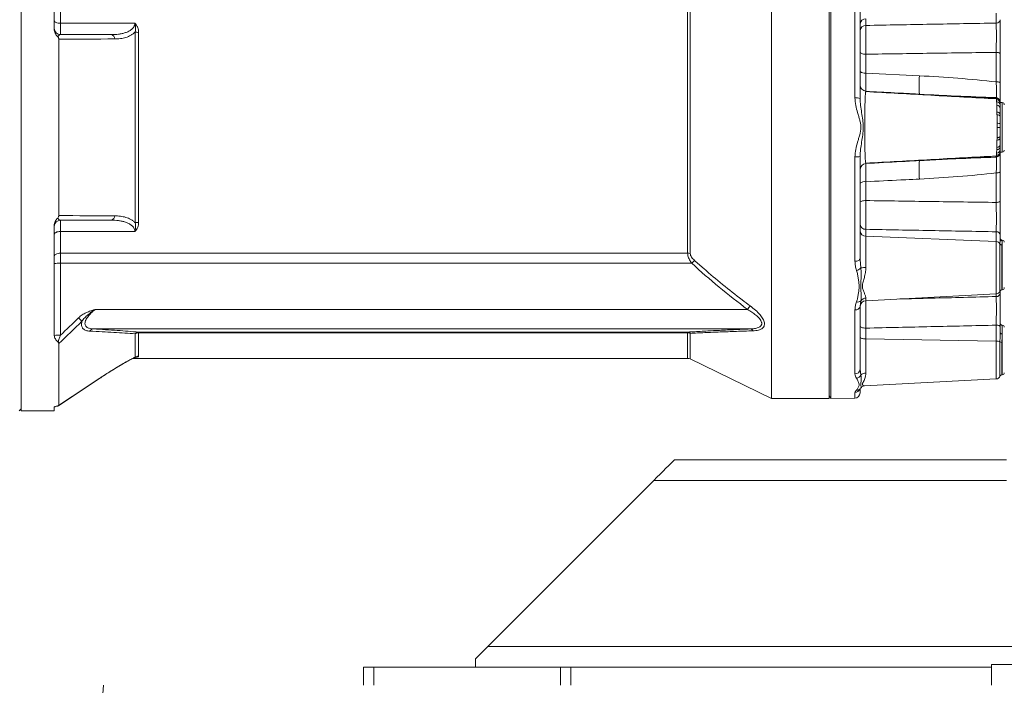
# Model space of a CAD drawing. Header units: millimetres. Extents: x 294 to 1785, y 657 to 2624.
# Tile 6 of 9: x 812 to 1291, y 1440 to 1763. Entities that reach past the tile are written whole.
import ezdxf

# ---------------------------------------------------------------- set-up
doc = ezdxf.new("R2010")
doc.units = ezdxf.units.MM

msp = doc.modelspace()

# ---------------------------------------------------------------- linework, layer by layer
at = {"color": 7, "linetype": 'Continuous', "lineweight": 15}
for p, q in [((812.82, 1572.98), (812.82, 1848.81)), ((1177.91, 1710.89), (1177.91, 1842.79)), ((1205.99, 1710.89), (1205.99, 1842.79)), ((1206.85, 1830.17), (1206.85, 1579.01)), ((828.87, 1811.98), (828.87, 1758.71)), ((1218.58, 1725.26), (1218.58, 1775.99)), ((1221.04, 1774.75), (1221.04, 1724.98)), ((831.88, 1772.04), (831.88, 1761.54)), ((1137.1, 1649.75), (1137.1, 1772.04)), ((1138.41, 1772.21), (1138.41, 1649.58)), ((1223.89, 1763.73), (1223.89, 1760.48)), ((1287.34, 1761.65), (1287.34, 1766.42)), ((831.88, 1761.54), (868.07, 1761.54)), ((831.88, 1761.54), (831.88, 1756.03)), ((868.22, 1664.47), (868.22, 1757.32)), ((869.91, 1757.11), (869.91, 1664.68)), ((831.1, 1753.8), (831.1, 1667.99)), ((1223.89, 1746.48), (1223.89, 1737.3)), ((1287.34, 1733.01), (1287.34, 1747.4)), ((1289.24, 1746.65), (1289.24, 1732.56)), ((1223.89, 1737.3), (1249.98, 1736)), ((1223.89, 1728.43), (1223.78, 1728.28)), ((1287.41, 1724.69), (1287.37, 1724.96)), ((1290.25, 1722.93), (1289.24, 1722.93)), ((1289.24, 1722.56), (1289.24, 1721.64)), ((1289.24, 1721.64), (1289.24, 1720.19)), ((1287.69, 1717.1), (1287.68, 1718.37)), ((1289.24, 1720.19), (1289.24, 1717.33)), ((1289.24, 1717.33), (1289.24, 1716.24)), ((1289.24, 1716.24), (1289.24, 1712.6)), ((1177.91, 1579), (1177.91, 1710.89)), ((1205.99, 1579), (1205.99, 1710.89)), ((1289.24, 1712.6), (1289.24, 1710.89)), ((1289.24, 1706.53), (1289.24, 1705.55)), ((1289.24, 1705.55), (1289.24, 1702.54)), ((1289.24, 1702.54), (1289.24, 1701.59)), ((1289.24, 1701.59), (1289.24, 1700.15)), ((1218.58, 1645.79), (1218.58, 1696.53)), ((1221.04, 1696.8), (1221.04, 1647.03)), ((1287.37, 1696.83), (1287.41, 1697.1)), ((1287.45, 1697.32), (1287.53, 1698.38)), ((1287.53, 1698.38), (1287.6, 1700.08)), ((1289.24, 1700.15), (1289.24, 1699.24)), ((1289.24, 1698.86), (1290.25, 1698.86)), ((1257.99, 1695.19), (1252.17, 1694.87)), ((1256.45, 1695.11), (1252.35, 1694.88)), ((1287.34, 1674.39), (1287.34, 1688.78)), ((1289.24, 1689.23), (1289.24, 1675.14)), ((1223.89, 1684.49), (1223.89, 1675.3)), ((828.87, 1663.08), (828.87, 1609.8)), ((831.88, 1665.76), (831.88, 1660.25)), ((831.88, 1660.25), (831.88, 1649.75)), ((868.07, 1660.25), (831.88, 1660.25)), ((1223.89, 1661.31), (1223.89, 1658.06)), ((1223.89, 1658.06), (1223.89, 1642.69)), ((1287.34, 1655.37), (1223.89, 1658.06)), ((1287.34, 1655.37), (1287.34, 1660.13)), ((1289.24, 1658.51), (1289.24, 1656.64)), ((1290.25, 1631.94), (1290.25, 1655.67)), ((831.88, 1649.75), (1137.1, 1649.75)), ((831.88, 1649.75), (831.88, 1644.81)), ((831.88, 1644.81), (831.88, 1609.83)), ((1139.13, 1644.81), (831.88, 1644.81)), ((1221.04, 1647.03), (1221.07, 1646.65)), ((1223.89, 1626.58), (1287.34, 1629.9)), ((1289.24, 1631.48), (1289.24, 1630.31)), ((1290.09, 1631.94), (1290.25, 1631.94)), ((1221.45, 1626.5), (1221.04, 1623.85)), ((848.82, 1622.36), (1166.29, 1622.36)), ((1218.58, 1590.95), (1218.58, 1622.16)), ((1221.04, 1623.85), (1221.04, 1593.24)), ((1167.57, 1612.87), (847.9, 1612.87)), ((868.22, 1599.09), (868.22, 1610.54)), ((869.91, 1611.32), (1137.1, 1611.32)), ((869.91, 1610.99), (869.91, 1611.32)), ((1137.1, 1610.99), (869.91, 1610.99)), ((869.91, 1610.99), (869.91, 1599.6)), ((1137.1, 1610.99), (1137.1, 1611.32)), ((1223.89, 1613.26), (1223.89, 1608)), ((1287.34, 1606.98), (1287.34, 1614.68)), ((1289.24, 1614.06), (1289.24, 1611.04)), ((831.1, 1605.79), (831.1, 1575.64)), ((1221.04, 1607.81), (1221.04, 1607.81)), ((1223.89, 1608), (1223.89, 1591.38)), ((1287.34, 1606.98), (1223.89, 1608)), ((867.24, 1598.56), (1137.1, 1598.56)), ((868.46, 1599.11), (868.56, 1599.15)), ((1138.41, 1598.25), (1177.91, 1579)), ((1221.04, 1593.24), (1221.45, 1590.42)), ((831, 1575.53), (850.97, 1588.81)), ((831.01, 1575.54), (850.97, 1588.81)), ((1223.28, 1585.19), (1287.34, 1588.55)), ((1290.09, 1590.59), (1290.25, 1590.59)), ((1221.04, 1583.57), (1221.04, 1581.73)), ((1221.57, 1584.32), (1221.57, 1584.3)), ((1177.91, 1579), (1205.99, 1579)), ((1205.99, 1580.5), (1206.85, 1579.01)), ((1206.85, 1579.01), (1218.58, 1579.22)), ((811.82, 1572.98), (812.82, 1573.98)), ((812.82, 1572.98), (828.87, 1572.98)), ((828.87, 1572.98), (828.87, 1574.76)), ((1130.69, 1549.22), (1292.36, 1549.22)), ((1039.88, 1458.4), (1120.6, 1539.13)), ((1033.83, 1452.35), (1033.83, 1448.31)), ((979.34, 1439.53), (979.34, 1448.31)), ((979.34, 1448.31), (984.38, 1448.31)), ((984.38, 1448.31), (984.38, 1439.53)), ((984.38, 1448.31), (1075.2, 1448.31)), ((1075.2, 1439.53), (1075.2, 1448.31)), ((1075.2, 1448.31), (1080.24, 1448.31)), ((1080.24, 1448.31), (1285.07, 1448.31)), ((1080.24, 1448.31), (1080.24, 1439.53)), ((1285.07, 1439.53), (1285.07, 1449.62)), ((1320.38, 1449.62), (1285.07, 1449.62)), ((852.8, 1439.53), (812.29, 917.97))]:
    msp.add_line(p, q, dxfattribs=at)
at = {"color": 8, "linetype": 'Continuous', "lineweight": 15}
for p, q in [((1287.45, 1724.49), (1287.41, 1724.69)), ((1290.25, 1698.86), (1290.25, 1722.93)), ((1287.41, 1697.1), (1287.45, 1697.32)), ((1254.4, 1694.99), (1249.98, 1694.75)), ((1287.34, 1629.9), (1287.34, 1655.37)), ((1289.14, 1631.26), (1289.14, 1654.27)), ((1290.09, 1653.72), (1290.09, 1631.94)), ((1290.25, 1656.02), (1290.25, 1655.67)), ((1221.07, 1646.65), (1221.45, 1642.58)), ((1287.34, 1628.61), (1287.34, 1629.9)), ((1223.89, 1627.87), (1223.89, 1626.58)), ((1137.1, 1598.56), (1137.1, 1610.99)), ((1138.41, 1610.72), (1138.41, 1598.25)), ((1290.25, 1614.66), (1290.25, 1610.39)), ((1290.25, 1590.59), (1290.25, 1610.39)), ((1287.34, 1588.55), (1287.34, 1606.98)), ((1289.14, 1589.91), (1289.14, 1606.56)), ((1290.09, 1606.34), (1290.09, 1590.59)), ((868.46, 1599.12), (868.22, 1599.09)), ((850.99, 1588.87), (850.97, 1588.81)), ((1218.58, 1579.22), (1218.58, 1581.92)), ((1221.45, 1584.28), (1221.54, 1584.33)), ((1120.6, 1539.13), (1292.36, 1539.13)), ((1039.88, 1458.4), (1311.6, 1458.4))]:
    msp.add_line(p, q, dxfattribs=at)
at = {"color": 7, "linetype": 'Continuous', "lineweight": 15, "flags": 128}
for points in [[(831.88, 1761.54), (831.29, 1761.56), (830.72, 1761.64), (830.2, 1761.77), (829.75, 1761.93), (829.37, 1762.14), (829.1, 1762.37), (828.92, 1762.63), (828.87, 1762.89)], [(1221.04, 1747.55), (1221.09, 1747.35), (1221.25, 1747.16), (1221.51, 1746.98), (1221.87, 1746.82), (1222.3, 1746.68), (1222.79, 1746.58), (1223.33, 1746.51), (1223.89, 1746.48)], [(1287.34, 1747.4), (1287.72, 1747.38), (1288.08, 1747.33), (1288.41, 1747.26), (1288.69, 1747.17), (1288.93, 1747.05), (1289.1, 1746.93), (1289.21, 1746.79), (1289.24, 1746.65)], [(1289.24, 1717.33), (1289.21, 1717.51), (1289.13, 1717.69), (1288.99, 1717.85), (1288.8, 1718), (1288.57, 1718.13), (1288.3, 1718.24), (1288, 1718.32), (1287.68, 1718.37)], [(1289.24, 1716.24), (1289.22, 1716.39), (1289.13, 1716.53), (1288.99, 1716.67), (1288.81, 1716.79), (1288.58, 1716.9), (1288.31, 1716.99), (1288.01, 1717.06), (1287.69, 1717.1)], [(1289.24, 1710.89), (1289.22, 1710.89), (1289.13, 1710.89), (1289, 1710.89), (1288.82, 1710.89), (1288.6, 1710.89), (1288.34, 1710.89), (1288.04, 1710.89), (1287.73, 1710.89)], [(1289.24, 1706.53), (1289.22, 1706.41), (1289.13, 1706.29), (1289, 1706.18), (1288.81, 1706.08), (1288.59, 1705.99), (1288.32, 1705.92), (1288.02, 1705.86), (1287.71, 1705.82)], [(1289.24, 1705.55), (1289.22, 1705.4), (1289.13, 1705.26), (1288.99, 1705.12), (1288.81, 1705), (1288.58, 1704.89), (1288.31, 1704.8), (1288.01, 1704.73), (1287.69, 1704.69)], [(1223.89, 1675.3), (1223.33, 1675.27), (1222.79, 1675.21), (1222.3, 1675.11), (1221.87, 1674.97), (1221.51, 1674.81), (1221.25, 1674.63), (1221.09, 1674.44), (1221.04, 1674.24)], [(1289.24, 1675.14), (1289.21, 1675), (1289.1, 1674.86), (1288.93, 1674.73), (1288.69, 1674.62), (1288.41, 1674.53), (1288.08, 1674.45), (1287.72, 1674.41), (1287.34, 1674.39)], [(828.87, 1658.89), (828.92, 1659.16), (829.1, 1659.41), (829.37, 1659.65), (829.75, 1659.85), (830.2, 1660.02), (830.72, 1660.15), (831.29, 1660.22), (831.88, 1660.25)], [(828.87, 1648.11), (828.92, 1648.43), (829.1, 1648.74), (829.37, 1649.02), (829.75, 1649.27), (830.2, 1649.47), (830.72, 1649.62), (831.29, 1649.72), (831.88, 1649.75)], [(1221.04, 1647.03), (1220.99, 1646.79), (1220.85, 1646.56), (1220.63, 1646.35), (1220.32, 1646.16), (1219.95, 1646.01), (1219.52, 1645.89), (1219.06, 1645.82), (1218.58, 1645.79)], [(1223.89, 1613.26), (1223.33, 1613.29), (1222.79, 1613.35), (1222.3, 1613.44), (1221.87, 1613.55), (1221.51, 1613.69), (1221.25, 1613.85), (1221.09, 1614.02), (1221.04, 1614.19)], [(1289.24, 1614.06), (1289.21, 1614.18), (1289.1, 1614.29), (1288.93, 1614.4), (1288.69, 1614.49), (1288.41, 1614.57), (1288.08, 1614.63), (1287.72, 1614.67), (1287.34, 1614.68)], [(1289.24, 1611.04), (1289.26, 1610.91), (1289.32, 1610.79), (1289.41, 1610.68), (1289.54, 1610.58), (1289.69, 1610.5), (1289.86, 1610.44), (1290.05, 1610.4), (1290.25, 1610.39)], [(1223.89, 1608), (1223.33, 1608.03), (1222.79, 1608.09), (1222.3, 1608.18), (1221.87, 1608.29), (1221.51, 1608.43), (1221.25, 1608.59), (1221.09, 1608.76), (1221.04, 1608.93)], [(831.1, 1575.64), (836.08, 1578.96), (850.99, 1588.87)], [(1130.69, 1549.22), (1130.57, 1549.09), (1130.2, 1548.72), (1129.59, 1548.12), (1128.77, 1547.29), (1127.74, 1546.26), (1126.53, 1545.06), (1125.18, 1543.71), (1123.72, 1542.24), (1122.18, 1540.7), (1120.6, 1539.13)], [(1039.88, 1458.4), (1038.26, 1456.79), (1036.69, 1455.21), (1035.2, 1453.72), (1033.83, 1452.35)]]:
    msp.add_lwpolyline(points, dxfattribs=at)
at = {"color": 7, "linetype": 'Continuous', "lineweight": 15}
for centre, radius, start, end in [((1223.76, 1761), 2.73, 87.1729, 173.7241), ((831.88, 1759.04), 3.01, 180, 270), ((1223.76, 1757.75), 2.73, 87.1729, 173.7241), ((1287.43, 1763.47), 1.82, 267.173, 353.7233), ((856.08, 1753.89), 2.2, 0.7016, 76.4262), ((869.86, 1763.51), 6.41, 255.2178, 270.4364), ((1223.26, 1740.56), 3.32, 228.0382, 280.926), ((1300.7, 1731.38), 50.93, 174.7973, 184.8964), ((1224.05, 1731.53), 3.01, 181.7039, 267.2317), ((1287.77, 1730.62), 2.43, 52.7735, 100.1741), ((1219.18, 1719.44), 5.85, 71.4334, 95.898), ((1249.96, 1727.11), 0.0756, 266.4823, 284.9476), ((1287.81, 1725.4), 0.629, 180.947, 224.8237), ((1289.11, 1725.16), 1.63, 172.6028, 187.3972), ((1287.28, 1722.53), 1.96, 0.8793, 84.9859), ((1287.38, 1721.55), 1.87, 2.9368, 85.4256), ((1287.53, 1719.99), 1.72, 6.7834, 87.8508), ((1290.25, 1721.93), 1, 0, 90), ((1288.03, 1710.22), 2.67, 63.0172, 96.5378), ((1287.53, 1701.8), 1.72, 272.1494, 353.2169), ((1287.63, 1702.82), 1.64, 270.0795, 350.0874), ((1219.18, 1702.35), 5.85, 264.102, 288.5666), ((1287.81, 1696.38), 0.629, 135.1762, 179.0532), ((1287.28, 1699.27), 1.96, 275.0231, 359.0932), ((1289.11, 1696.63), 1.63, 172.6028, 187.3972), ((1287.38, 1700.24), 1.87, 274.5745, 357.0635), ((1290.25, 1699.86), 1, 270, 0), ((1224.05, 1690.27), 3.01, 92.7059, 179.3935), ((1300.7, 1690.4), 50.93, 175.1036, 185.2027), ((1287.77, 1691.17), 2.43, 259.8259, 307.2265), ((1223.26, 1681.23), 3.32, 79.0741, 131.9617), ((856.08, 1667.9), 2.2, 283.5738, 359.2984), ((831.88, 1662.75), 3.01, 90, 180), ((869.86, 1658.27), 6.41, 89.5634, 104.7824), ((1223.76, 1664.04), 2.73, 186.2759, 272.8271), ((1223.76, 1660.79), 2.73, 186.276, 272.827), ((1287.43, 1658.31), 1.82, 6.2768, 92.8267), ((1287.36, 1653.38), 1.99, 26.6028, 90.3804), ((1290.04, 1654.72), 1.01, 206.8619, 272.8839), ((1290.25, 1657.02), 1, 180, 270), ((1290.23, 1656.66), 0.989, 180.8518, 270.8317), ((1290.25, 1655.01), 1, 0, 90), ((1137.11, 1644.57), 5.18, 75.4722, 90.209), ((831.12, 1630.32), 14.51, 87.0365, 98.9554), ((1186.42, 1601.03), 64.44, 135.5072, 137.2059), ((1218.56, 1645.12), 3.85, 281.5617, 318.7093), ((1223.71, 1619.47), 23.22, 89.5635, 95.5892), ((1287.24, 1631.91), 2.01, 273, 341.3036), ((1287.39, 1630.46), 1.86, 268.3882, 355.2669), ((1290.09, 1630.94), 1, 90, 161.3036), ((1290.25, 1632.95), 1, 270, 0), ((1219.98, 1628.24), 2.28, 253.4528, 310.1028), ((1224.05, 1623.57), 3.01, 93, 180), ((1224, 1624.83), 3.05, 92.0564, 146.7086), ((1218.9, 1582.76), 65.85, 141.1689, 143.0368), ((1218.89, 1624.34), 2.21, 261.863, 347.0204), ((877.45, 1654.18), 51.41, 224.316, 226.9409), ((1290.25, 1615.66), 1, 180, 270), ((848.1, 1610.68), 2.19, 95.3965, 149.4619), ((870.03, 1608.88), 2.45, 92.7795, 137.3301), ((869.89, 1607.72), 3.28, 89.7856, 120.6522), ((1136.96, 1609.28), 2.05, 44.8672, 86.228), ((1137.1, 1607.67), 3.32, 66.7094, 90.0962), ((1167.33, 1611.1), 1.78, 28.8275, 82.1824), ((1290.25, 1613.66), 1, 0, 90), ((831.17, 1593.86), 15.98, 87.4653, 98.273), ((1287.55, 1603.81), 3.18, 59.9526, 93.6911), ((1289.95, 1607.99), 1.65, 240.4, 274.6039), ((869.91, 1596.57), 3.03, 89.9798, 123.7429), ((1137.1, 1595.55), 3.01, 64.0108, 90), ((1218.64, 1593.35), 2.4, 268.3915, 357.266), ((1223.85, 1587.9), 3.48, 89.3695, 133.5392), ((1290.25, 1591.59), 1, 270, 0), ((1218.99, 1591.65), 2.75, 277.206, 333.4959), ((1287.24, 1590.55), 2.01, 273, 341.3036), ((1290.09, 1589.59), 1, 90, 161.3036), ((1218.53, 1581.73), 2.51, 271, 0)]:
    msp.add_arc(centre, radius, start, end, dxfattribs=at)
at = {"color": 8, "linetype": 'Continuous', "lineweight": 15}
for centre, radius, start, end in [((1218.55, 1584.43), 2.5, 270.663, 339.5543), ((1219.46, 1585.34), 2.26, 266.7455, 311.1346)]:
    msp.add_arc(centre, radius, start, end, dxfattribs=at)
at = {"color": 7, "linetype": 'Continuous', "lineweight": 15}
for points, knots in [([(830.56, 1754.99), (830.3, 1755.24), (830.07, 1755.51), (829.67, 1756.08), (829.49, 1756.39), (829.19, 1757.02), (829.07, 1757.35), (828.91, 1758.02), (828.87, 1758.36), (828.87, 1758.71)], [0, 0, 0, 0, 0.25, 0.25, 0.5, 0.5, 0.75, 0.75, 1, 1, 1, 1]), ([(856.6, 1756.03), (857.8, 1756.03), (858.99, 1756.1), (860.73, 1756.32), (861.3, 1756.41), (862.43, 1756.66), (862.99, 1756.8), (864.08, 1757.16), (864.62, 1757.37), (865.38, 1757.76), (865.62, 1757.9), (866.1, 1758.2), (866.33, 1758.37), (866.97, 1758.91), (867.35, 1759.33), (867.69, 1759.95), (867.76, 1760.08), (867.87, 1760.35), (867.91, 1760.49), (868.02, 1760.92), (868.07, 1761.22), (868.07, 1761.54)], [0, 0, 0, 0, 0.25, 0.25, 0.375, 0.375, 0.5, 0.5, 0.625, 0.625, 0.6875, 0.6875, 0.75, 0.75, 0.875, 0.875, 0.90625, 0.90625, 0.9375, 0.9375, 1, 1, 1, 1]), ([(869.91, 1757.11), (869.91, 1757.52), (869.87, 1757.92), (869.73, 1758.72), (869.62, 1759.1), (869.4, 1759.68), (869.31, 1759.87), (869.12, 1760.23), (869.01, 1760.41), (868.78, 1760.76), (868.65, 1760.92), (868.44, 1761.16), (868.37, 1761.24), (868.22, 1761.39), (868.14, 1761.47), (868.07, 1761.54)], [0, 0, 0, 0, 0.25, 0.25, 0.5, 0.5, 0.625, 0.625, 0.75, 0.75, 0.875, 0.875, 0.9375, 0.9375, 1, 1, 1, 1]), ([(868.22, 1757.32), (868.42, 1758), (868.52, 1758.69), (868.48, 1759.75), (868.44, 1760.11), (868.34, 1760.65), (868.29, 1760.83), (868.19, 1761.18), (868.13, 1761.36), (868.07, 1761.54)], [0, 0, 0, 0, 0.5, 0.5, 0.75, 0.75, 0.875, 0.875, 1, 1, 1, 1]), ([(1223.89, 1760.48), (1223.88, 1760.09), (1223.88, 1759.66), (1223.87, 1758.74), (1223.86, 1758.24), (1223.86, 1757.16), (1223.85, 1756.6), (1223.85, 1755.43), (1223.85, 1754.82), (1223.85, 1753.88), (1223.85, 1753.56), (1223.85, 1752.92), (1223.85, 1752.6), (1223.85, 1751.63), (1223.86, 1750.98), (1223.86, 1749.99), (1223.86, 1749.66), (1223.87, 1749.01), (1223.87, 1748.69), (1223.88, 1747.73), (1223.88, 1747.1), (1223.89, 1746.48)], [0, 0, 0, 0, 0.125, 0.125, 0.25, 0.25, 0.375, 0.375, 0.5, 0.5, 0.5625, 0.5625, 0.625, 0.625, 0.75, 0.75, 0.8125, 0.8125, 0.875, 0.875, 1, 1, 1, 1]), ([(1223.89, 1760.48), (1234.45, 1760.68), (1245.01, 1760.87), (1255.57, 1761.07), (1266.16, 1761.27), (1276.75, 1761.46), (1287.34, 1761.65)], [0.00285772, 0.00285772, 0.00285772, 0.00285772, 0.03460773, 0.03460773, 0.03460773, 0.06644834, 0.06644834, 0.06644834, 0.06644834]), ([(1287.34, 1747.4), (1287.35, 1748.02), (1287.35, 1748.66), (1287.36, 1749.63), (1287.36, 1749.96), (1287.36, 1750.62), (1287.36, 1750.95), (1287.37, 1751.95), (1287.37, 1752.62), (1287.37, 1753.93), (1287.37, 1754.59), (1287.37, 1755.88), (1287.37, 1756.5), (1287.37, 1757.7), (1287.37, 1758.27), (1287.36, 1759.37), (1287.35, 1760.39), (1287.35, 1761.26), (1287.34, 1761.65)], [0, 0, 0, 0, 0.125, 0.125, 0.1875, 0.1875, 0.25, 0.25, 0.375, 0.375, 0.5, 0.5, 0.625, 0.625, 0.75, 0.75, 0.875, 1, 1, 1, 1]), ([(1289.24, 1763.28), (1289.24, 1762.78), (1289.24, 1761.79), (1289.24, 1759.94), (1289.24, 1757.89), (1289.24, 1755.66), (1289.24, 1753.32), (1289.24, 1751), (1289.24, 1748.74), (1289.24, 1747.35), (1289.24, 1746.65)], [0, 0, 0, 0, 0.126969, 0.253936, 0.380912, 0.507886, 0.634741, 0.761596, 0.880798, 1, 1, 1, 1]), ([(831.88, 1756.03), (831.64, 1756.03), (831.42, 1755.95), (831.08, 1755.71), (830.97, 1755.6), (830.76, 1755.34), (830.66, 1755.18), (830.56, 1754.99)], [0, 0, 0, 0, 0.5, 0.5, 0.75, 0.75, 1, 1, 1, 1]), ([(831.1, 1753.8), (831.1, 1753.91), (831.08, 1754.02), (831.04, 1754.24), (831, 1754.34), (830.91, 1754.55), (830.85, 1754.64), (830.72, 1754.83), (830.64, 1754.91), (830.56, 1754.99)], [0, 0, 0, 0, 0.25, 0.25, 0.5, 0.5, 0.75, 0.75, 1, 1, 1, 1]), ([(868.22, 1757.32), (867.92, 1756.98), (867.59, 1756.68), (866.9, 1756.14), (866.53, 1755.9), (865.36, 1755.24), (864.54, 1754.91), (862.84, 1754.4), (861.96, 1754.22), (860.15, 1753.98), (859.22, 1753.92), (858.28, 1753.92)], [0, 0, 0, 0, 0.125, 0.125, 0.25, 0.25, 0.5, 0.5, 0.75, 0.75, 1, 1, 1, 1]), ([(1287.34, 1747.4), (1276.75, 1747.25), (1266.16, 1747.1), (1255.57, 1746.95), (1245.01, 1746.8), (1234.45, 1746.64), (1223.89, 1746.48)], [0.00190489, 0.00190489, 0.00190489, 0.00190489, 0.03374003, 0.03374003, 0.03374003, 0.06548481, 0.06548481, 0.06548481, 0.06548481]), ([(1223.89, 1737.3), (1223.88, 1736.66), (1223.88, 1736.04), (1223.87, 1734.86), (1223.86, 1734.29), (1223.86, 1733.19), (1223.85, 1732.68), (1223.85, 1731.73), (1223.85, 1731.29), (1223.85, 1730.69), (1223.85, 1730.5), (1223.85, 1730.15), (1223.85, 1729.99), (1223.85, 1729.53), (1223.85, 1729.27), (1223.86, 1728.96), (1223.86, 1728.87), (1223.86, 1728.71), (1223.87, 1728.65), (1223.87, 1728.49), (1223.88, 1728.44), (1223.89, 1728.45)], [0, 0, 0, 0, 0.125, 0.125, 0.25, 0.25, 0.375, 0.375, 0.5, 0.5, 0.5625, 0.5625, 0.625, 0.625, 0.75, 0.75, 0.8125, 0.8125, 0.875, 0.875, 1, 1, 1, 1]), ([(1249.98, 1736), (1256.22, 1735.69), (1262.46, 1735.3), (1274.91, 1734.33), (1281.14, 1733.74), (1287.34, 1733.01)], [0, 0, 0, 0, 0.5, 0.5, 1, 1, 1, 1]), ([(1287.49, 1725.37), (1287.48, 1725.99), (1287.45, 1727.39), (1287.4, 1730.15), (1287.36, 1732.22), (1287.34, 1733.01)], [0, 0, 0, 0, 0.329874, 0.744617, 1, 1, 1, 1]), ([(1289.24, 1732.56), (1289.24, 1731.8), (1289.24, 1730.3), (1289.24, 1728.24), (1289.24, 1726.41), (1289.24, 1725.31), (1289.24, 1724.08), (1289.24, 1723.51), (1289.24, 1722.97)], [0, 0, 0, 0, 0.1830991, 0.3661922, 0.5431402, 0.7200821, 0.7346281, 1, 1, 1, 1]), ([(1218.58, 1696.53), (1218.58, 1697.76), (1218.72, 1698.97), (1219.17, 1701.36), (1219.48, 1702.54), (1220, 1704.31), (1220.18, 1704.89), (1220.55, 1706.07), (1220.73, 1706.66), (1221.21, 1708.43), (1221.47, 1709.63), (1221.47, 1711.51), (1221.41, 1712.13), (1221.2, 1713.34), (1221.05, 1713.94), (1220.73, 1715.12), (1220.55, 1715.71), (1220.19, 1716.89), (1220, 1717.47), (1219.48, 1719.24), (1219.17, 1720.42), (1218.72, 1722.82), (1218.58, 1724.03), (1218.58, 1725.26)], [0, 0, 0, 0, 0.125, 0.125, 0.25, 0.25, 0.3125, 0.3125, 0.375, 0.375, 0.5, 0.5, 0.5625, 0.5625, 0.625, 0.625, 0.6875, 0.6875, 0.75, 0.75, 0.875, 0.875, 1, 1, 1, 1]), ([(1287.42, 1724.77), (1276.79, 1725.36), (1255.57, 1726.54), (1234.36, 1727.72), (1223.79, 1728.3)], [0, 0, 0, 0, 0.501236, 1, 1, 1, 1]), ([(1249.44, 1727.07), (1245.55, 1727.28), (1237.04, 1727.74), (1228.52, 1728.2), (1223.89, 1728.45)], [0, 0, 0, 0, 0.456168, 1, 1, 1, 1]), ([(1249.96, 1727.04), (1255.86, 1726.73), (1268.26, 1726.08), (1280.68, 1725.63), (1287.18, 1725.39)], [0, 0, 0, 0, 0.475835, 1, 1, 1, 1]), ([(1287.37, 1724.96), (1281.13, 1725.32), (1274.9, 1725.67), (1262.44, 1726.36), (1256.21, 1726.7), (1249.98, 1727.04)], [0, 0, 0, 0, 0.5, 0.5, 1, 1, 1, 1]), ([(1287.49, 1725.37), (1287.71, 1725.31), (1288.16, 1725.17), (1288.69, 1724.66), (1289.08, 1724), (1289.22, 1723.41), (1289.24, 1723.06), (1289.24, 1722.98), (1289.24, 1722.97)], [0, 0, 0, 0, 0.211524, 0.435201, 0.672337, 0.917306, 0.996968, 1, 1, 1, 1]), ([(1221.04, 1724.98), (1221.04, 1723.84), (1221.14, 1722.7), (1221.43, 1720.4), (1221.62, 1719.24), (1222, 1716.89), (1222.2, 1715.71), (1222.43, 1713.92), (1222.5, 1713.32), (1222.59, 1712.12), (1222.62, 1711.51), (1222.62, 1709.67), (1222.51, 1708.46), (1222.2, 1706.08), (1222, 1704.9), (1221.62, 1702.55), (1221.43, 1701.39), (1221.14, 1699.09), (1221.04, 1697.95), (1221.04, 1696.8)], [0, 0, 0, 0, 0.125, 0.125, 0.25, 0.25, 0.375, 0.375, 0.4375, 0.4375, 0.5, 0.5, 0.625, 0.625, 0.75, 0.75, 0.875, 0.875, 1, 1, 1, 1]), ([(1289.24, 1722.97), (1289.24, 1722.98), (1289.24, 1723.05), (1289.22, 1723.35), (1289.08, 1723.85), (1288.69, 1724.4), (1288.15, 1724.8), (1287.71, 1724.9), (1287.49, 1724.95)], [0, 0, 0, 0, 0.003128, 0.085069, 0.333182, 0.564948, 0.785209, 1, 1, 1, 1]), ([(1287.68, 1718.37), (1287.66, 1718.98), (1287.64, 1720.21), (1287.61, 1721.21), (1287.6, 1721.71)], [0, 0, 0, 0, 0.49375, 1, 1, 1, 1]), ([(1289.24, 1722.97), (1289.24, 1722.97), (1289.24, 1722.98), (1289.24, 1722.77), (1289.24, 1722.56)], [0, 0, 0, 0, 0.035365, 1, 1, 1, 1]), ([(1287.73, 1712.87), (1287.73, 1713.61), (1287.72, 1714.33), (1287.71, 1715.74), (1287.7, 1716.43), (1287.69, 1717.1)], [0, 0, 0, 0, 0.5, 0.5, 1, 1, 1, 1]), ([(1287.71, 1705.82), (1287.72, 1706.63), (1287.72, 1707.46), (1287.73, 1709.16), (1287.73, 1710.02), (1287.73, 1710.89)], [0, 0, 0, 0, 0.5, 0.5, 1, 1, 1, 1]), ([(1289.24, 1710.89), (1289.24, 1710.16), (1289.24, 1708.67), (1289.24, 1707.25), (1289.24, 1706.53)], [0, 0, 0, 0, 0.491445, 1, 1, 1, 1]), ([(1223.79, 1693.49), (1234.36, 1694.07), (1255.57, 1695.24), (1276.79, 1696.43), (1287.42, 1697.02)], [0, 0, 0, 0, 0.498767, 1, 1, 1, 1]), ([(1287.18, 1696.39), (1280.68, 1696.16), (1268.26, 1695.71), (1255.86, 1695.06), (1249.96, 1694.75)], [0, 0, 0, 0, 0.524165, 1, 1, 1, 1]), ([(1256.47, 1695.1), (1260.24, 1695.31), (1270.53, 1695.87), (1280.83, 1696.46), (1287.37, 1696.83)], [0, 0, 0, 0, 0.365924, 1, 1, 1, 1]), ([(1287.34, 1688.78), (1287.36, 1689.42), (1287.38, 1690.73), (1287.42, 1692.54), (1287.45, 1694.18), (1287.47, 1695.48), (1287.48, 1696.14), (1287.49, 1696.42)], [0, 0, 0, 0, 0.207623, 0.421171, 0.62881, 0.842519, 1, 1, 1, 1]), ([(1287.49, 1696.84), (1287.71, 1696.89), (1288.15, 1696.98), (1288.69, 1697.39), (1289.08, 1697.94), (1289.22, 1698.43), (1289.24, 1698.74), (1289.24, 1698.81), (1289.24, 1698.82)], [0, 0, 0, 0, 0.2147909, 0.4350522, 0.6668182, 0.9149307, 0.996872, 1, 1, 1, 1]), ([(1289.24, 1698.82), (1289.24, 1698.81), (1289.24, 1698.72), (1289.22, 1698.37), (1289.08, 1697.78), (1288.69, 1697.13), (1288.16, 1696.62), (1287.71, 1696.48), (1287.49, 1696.42)], [0, 0, 0, 0, 0.003032, 0.082694, 0.327663, 0.564799, 0.788476, 1, 1, 1, 1]), ([(1289.24, 1699.24), (1289.24, 1699.03), (1289.24, 1698.81), (1289.24, 1698.82), (1289.24, 1698.82)], [0, 0, 0, 0, 0.963247, 1, 1, 1, 1]), ([(1289.24, 1698.82), (1289.24, 1698.24), (1289.24, 1697.29), (1289.24, 1695.38), (1289.24, 1693.55), (1289.24, 1691.49), (1289.24, 1689.99), (1289.24, 1689.23)], [0, 0, 0, 0, 0.279828, 0.455048, 0.634912, 0.814973, 1, 1, 1, 1]), ([(1223.78, 1693.5), (1223.82, 1693.37), (1223.86, 1693.22), (1223.89, 1693.28), (1223.9, 1693.29)], [0, 0, 0, 0, 0.807229, 1, 1, 1, 1]), ([(1223.89, 1693.34), (1223.88, 1693.35), (1223.87, 1693.3), (1223.86, 1693.09), (1223.86, 1692.94), (1223.85, 1692.52), (1223.85, 1692.26), (1223.85, 1691.65), (1223.85, 1691.3), (1223.85, 1690.7), (1223.85, 1690.49), (1223.85, 1690.06), (1223.85, 1689.83), (1223.85, 1689.12), (1223.86, 1688.61), (1223.86, 1687.79), (1223.86, 1687.5), (1223.87, 1686.93), (1223.87, 1686.64), (1223.88, 1685.74), (1223.88, 1685.13), (1223.89, 1684.49)], [0, 0, 0, 0, 0.125, 0.125, 0.25, 0.25, 0.375, 0.375, 0.5, 0.5, 0.5625, 0.5625, 0.625, 0.625, 0.75, 0.75, 0.8125, 0.8125, 0.875, 0.875, 1, 1, 1, 1]), ([(1223.89, 1693.34), (1229.56, 1693.65), (1238.08, 1694.11), (1246.6, 1694.57), (1249.44, 1694.72)], [0, 0, 0, 0, 0.665977, 1, 1, 1, 1]), ([(1287.34, 1688.78), (1281.14, 1688.05), (1274.91, 1687.46), (1262.46, 1686.49), (1256.22, 1686.1), (1249.98, 1685.79)], [0, 0, 0, 0, 0.5, 0.5, 1, 1, 1, 1]), ([(1249.98, 1685.79), (1247.77, 1685.68), (1244.75, 1685.53), (1236.06, 1685.09), (1229.57, 1684.77), (1223.89, 1684.49)], [0, 0, 0, 0, 0.2541529, 0.3472611, 1, 1, 1, 1]), ([(1223.89, 1675.3), (1223.88, 1674.69), (1223.88, 1674.06), (1223.87, 1672.78), (1223.86, 1672.14), (1223.86, 1670.82), (1223.85, 1670.17), (1223.85, 1668.88), (1223.85, 1668.24), (1223.85, 1667.29), (1223.85, 1666.98), (1223.85, 1666.37), (1223.85, 1666.07), (1223.85, 1665.19), (1223.86, 1664.63), (1223.86, 1663.83), (1223.86, 1663.57), (1223.87, 1663.06), (1223.87, 1662.82), (1223.88, 1662.13), (1223.88, 1661.7), (1223.89, 1661.31)], [0, 0, 0, 0, 0.125, 0.125, 0.25, 0.25, 0.375, 0.375, 0.5, 0.5, 0.5625, 0.5625, 0.625, 0.625, 0.75, 0.75, 0.8125, 0.8125, 0.875, 0.875, 1, 1, 1, 1]), ([(1223.89, 1675.3), (1234.45, 1675.15), (1245.01, 1674.99), (1255.57, 1674.84), (1266.16, 1674.69), (1276.75, 1674.54), (1287.34, 1674.39)], [0.00285725, 0.00285725, 0.00285725, 0.00285725, 0.03460203, 0.03460203, 0.03460203, 0.06643717, 0.06643717, 0.06643717, 0.06643717]), ([(1287.34, 1660.13), (1287.35, 1660.53), (1287.35, 1660.96), (1287.36, 1661.67), (1287.36, 1661.92), (1287.36, 1662.43), (1287.36, 1662.7), (1287.37, 1663.52), (1287.37, 1664.1), (1287.37, 1665.29), (1287.37, 1665.92), (1287.37, 1667.21), (1287.37, 1667.86), (1287.37, 1669.17), (1287.37, 1669.84), (1287.36, 1671.18), (1287.35, 1672.5), (1287.35, 1673.76), (1287.34, 1674.39)], [0, 0, 0, 0, 0.125, 0.125, 0.1875, 0.1875, 0.25, 0.25, 0.375, 0.375, 0.5, 0.5, 0.625, 0.625, 0.75, 0.75, 0.875, 1, 1, 1, 1]), ([(1289.24, 1675.14), (1289.24, 1674.4), (1289.24, 1672.91), (1289.24, 1670.54), (1289.24, 1668.17), (1289.24, 1665.85), (1289.24, 1663.64), (1289.24, 1661.65), (1289.24, 1659.9), (1289.24, 1658.98), (1289.24, 1658.51)], [0, 0, 0, 0, 0.126969, 0.253936, 0.380912, 0.507886, 0.634741, 0.761596, 0.880797, 1, 1, 1, 1]), ([(830.56, 1666.8), (830.72, 1666.96), (830.86, 1667.14), (831, 1667.44), (831.04, 1667.55), (831.08, 1667.77), (831.1, 1667.88), (831.1, 1667.99)], [0, 0, 0, 0, 0.5, 0.5, 0.75, 0.75, 1, 1, 1, 1]), ([(858.28, 1667.87), (859.22, 1667.87), (860.14, 1667.81), (861.5, 1667.63), (861.94, 1667.55), (862.83, 1667.37), (863.27, 1667.26), (864.56, 1666.87), (865.38, 1666.54), (866.54, 1665.88), (866.9, 1665.64), (867.6, 1665.1), (867.93, 1664.8), (868.22, 1664.47)], [0, 0, 0, 0, 0.25, 0.25, 0.375, 0.375, 0.5, 0.5, 0.75, 0.75, 0.875, 0.875, 1, 1, 1, 1]), ([(828.87, 1663.08), (828.87, 1663.43), (828.91, 1663.77), (829.07, 1664.44), (829.19, 1664.77), (829.49, 1665.4), (829.66, 1665.7), (830.07, 1666.28), (830.3, 1666.55), (830.56, 1666.8)], [0, 0, 0, 0, 0.25, 0.25, 0.5, 0.5, 0.75, 0.75, 1, 1, 1, 1]), ([(830.56, 1666.8), (830.66, 1666.6), (830.76, 1666.45), (830.97, 1666.19), (831.08, 1666.08), (831.42, 1665.83), (831.64, 1665.76), (831.88, 1665.76)], [0, 0, 0, 0, 0.25, 0.25, 0.5, 0.5, 1, 1, 1, 1]), ([(868.07, 1660.25), (868.07, 1660.57), (868.03, 1660.86), (867.88, 1661.44), (867.76, 1661.71), (867.35, 1662.46), (866.97, 1662.88), (866.33, 1663.42), (866.1, 1663.59), (865.62, 1663.89), (865.38, 1664.03), (864.62, 1664.41), (864.08, 1664.63), (862.99, 1664.99), (862.43, 1665.13), (861.3, 1665.37), (860.73, 1665.47), (858.99, 1665.69), (857.8, 1665.76), (856.6, 1665.76)], [0, 0, 0, 0, 0.0625, 0.0625, 0.125, 0.125, 0.25, 0.25, 0.3125, 0.3125, 0.375, 0.375, 0.5, 0.5, 0.625, 0.625, 0.75, 0.75, 1, 1, 1, 1]), ([(869.91, 1664.68), (869.91, 1664.27), (869.87, 1663.86), (869.73, 1663.07), (869.62, 1662.68), (869.32, 1661.91), (869.13, 1661.55), (868.78, 1661.03), (868.65, 1660.87), (868.44, 1660.63), (868.37, 1660.55), (868.22, 1660.4), (868.14, 1660.32), (868.07, 1660.25)], [0, 0, 0, 0, 0.25, 0.25, 0.5, 0.5, 0.75, 0.75, 0.875, 0.875, 0.9375, 0.9375, 1, 1, 1, 1]), ([(868.22, 1664.47), (868.42, 1663.79), (868.52, 1663.1), (868.48, 1662.03), (868.44, 1661.68), (868.34, 1661.14), (868.29, 1660.96), (868.19, 1660.61), (868.13, 1660.43), (868.07, 1660.25)], [0, 0, 0, 0, 0.5, 0.5, 0.75, 0.75, 0.875, 0.875, 1, 1, 1, 1]), ([(1287.34, 1660.13), (1276.75, 1660.33), (1266.16, 1660.52), (1255.57, 1660.72), (1245.01, 1660.91), (1234.45, 1661.11), (1223.89, 1661.31)], [0.00190522, 0.00190522, 0.00190522, 0.00190522, 0.03374583, 0.03374583, 0.03374583, 0.06549585, 0.06549585, 0.06549585, 0.06549585]), ([(1289.14, 1654.27), (1289.14, 1654.42), (1289.15, 1655.38), (1289.2, 1656.06), (1289.24, 1656.64)], [0, 0, 0, 0, 0.151757, 1, 1, 1, 1]), ([(1290.25, 1655.67), (1290.23, 1655.48), (1290.19, 1655.11), (1290.09, 1654.37), (1290.09, 1653.85), (1290.09, 1653.72)], [0, 0, 0, 0, 0.419387, 0.850453, 1, 1, 1, 1]), ([(1139.13, 1644.81), (1138.75, 1645.36), (1137.96, 1646.49), (1137.22, 1648.23), (1137.13, 1649.3), (1137.1, 1649.75)], [0, 0, 0, 0, 0.349426, 0.727947, 1, 1, 1, 1]), ([(1138.41, 1649.58), (1138.41, 1649.28), (1138.48, 1648.97), (1138.71, 1648.35), (1138.87, 1648.06), (1139.24, 1647.49), (1139.47, 1647.21), (1139.94, 1646.68), (1140.19, 1646.43), (1140.45, 1646.2)], [0, 0, 0, 0, 0.25, 0.25, 0.5, 0.5, 0.75, 0.75, 1, 1, 1, 1]), ([(1166.29, 1622.36), (1161.59, 1625.9), (1156.97, 1629.52), (1147.89, 1636.98), (1143.45, 1640.82), (1139.13, 1644.81)], [0, 0, 0, 0, 0.5, 0.5, 1, 1, 1, 1]), ([(1140.45, 1646.2), (1141.94, 1644.86), (1146.42, 1640.83), (1154.13, 1634.42), (1161.75, 1628.44), (1166.28, 1625.04), (1167.61, 1624.05)], [0, 0, 0, 0, 0.171633, 0.514939, 0.858644, 1, 1, 1, 1]), ([(1219.33, 1641.35), (1219.1, 1642.07), (1218.92, 1642.8), (1218.65, 1644.28), (1218.58, 1645.03), (1218.58, 1645.79)], [0, 0, 0, 0, 0.5, 0.5, 1, 1, 1, 1]), ([(1219.33, 1626.06), (1219.54, 1626.65), (1219.7, 1627.25), (1219.97, 1628.47), (1220.09, 1629.09), (1220.3, 1630.34), (1220.39, 1630.97), (1220.53, 1632.24), (1220.57, 1632.88), (1220.57, 1634.17), (1220.53, 1634.82), (1220.39, 1636.11), (1220.3, 1636.76), (1220.09, 1638.07), (1219.97, 1638.73), (1219.7, 1640.04), (1219.54, 1640.7), (1219.33, 1641.35)], [0, 0, 0, 0, 0.125, 0.125, 0.25, 0.25, 0.375, 0.375, 0.5, 0.5, 0.625, 0.625, 0.75, 0.75, 0.875, 0.875, 1, 1, 1, 1]), ([(1221.45, 1642.58), (1221.52, 1641.68), (1221.66, 1639.87), (1221.5, 1636.88), (1221.28, 1633.64), (1221.51, 1630.33), (1221.67, 1627.97), (1221.5, 1626.82), (1221.45, 1626.5)], [0, 0, 0, 0, 0.141448, 0.283341, 0.493736, 0.706298, 0.918556, 1, 1, 1, 1]), ([(1223.89, 1642.69), (1223.89, 1641.87), (1223.8, 1641.06), (1223.52, 1639.48), (1223.33, 1638.7), (1223.03, 1637.57), (1222.92, 1637.2), (1222.71, 1636.47), (1222.61, 1636.11), (1222.43, 1635.4), (1222.35, 1635.05), (1222.26, 1634.53), (1222.24, 1634.36), (1222.21, 1634.02), (1222.2, 1633.85), (1222.2, 1633.01), (1222.35, 1632.4), (1222.71, 1631.27), (1222.93, 1630.75), (1223.33, 1629.78), (1223.52, 1629.34), (1223.73, 1628.74), (1223.78, 1628.55), (1223.87, 1628.2), (1223.89, 1628.03), (1223.89, 1627.87)], [0, 0, 0, 0, 0.125, 0.125, 0.25, 0.25, 0.3125, 0.3125, 0.375, 0.375, 0.4375, 0.4375, 0.46875, 0.46875, 0.5, 0.5, 0.625, 0.625, 0.75, 0.75, 0.875, 0.875, 0.9375, 0.9375, 1, 1, 1, 1]), ([(1289.24, 1630.31), (1289.24, 1629.86), (1289.24, 1628.96), (1289.24, 1627.22), (1289.24, 1625.26), (1289.24, 1623.09), (1289.24, 1620.8), (1289.24, 1618.48), (1289.24, 1616.21), (1289.24, 1614.78), (1289.24, 1614.06)], [0, 0, 0, 0, 0.126969, 0.253936, 0.380912, 0.507886, 0.634741, 0.761596, 0.880798, 1, 1, 1, 1]), ([(1218.58, 1622.16), (1218.58, 1622.81), (1218.65, 1623.46), (1218.92, 1624.76), (1219.1, 1625.41), (1219.33, 1626.06)], [0, 0, 0, 0, 0.5, 0.5, 1, 1, 1, 1]), ([(1287.34, 1614.68), (1287.35, 1615.32), (1287.35, 1615.97), (1287.36, 1616.95), (1287.36, 1617.28), (1287.36, 1617.95), (1287.36, 1618.29), (1287.37, 1619.29), (1287.37, 1619.95), (1287.37, 1621.25), (1287.37, 1621.9), (1287.37, 1623.16), (1287.37, 1623.76), (1287.37, 1624.91), (1287.37, 1625.46), (1287.36, 1626.5), (1287.35, 1627.46), (1287.35, 1628.25), (1287.34, 1628.61)], [0, 0, 0, 0, 0.125, 0.125, 0.1875, 0.1875, 0.25, 0.25, 0.375, 0.375, 0.5, 0.5, 0.625, 0.625, 0.75, 0.75, 0.875, 1, 1, 1, 1]), ([(840.67, 1618.26), (841.22, 1618.8), (841.83, 1619.27), (843.11, 1620.1), (843.79, 1620.46), (845.19, 1621.1), (845.91, 1621.38), (846.99, 1621.77), (847.36, 1621.89), (847.91, 1622.07), (848.09, 1622.13), (848.46, 1622.24), (848.64, 1622.3), (848.82, 1622.36)], [0, 0, 0, 0, 0.25, 0.25, 0.5, 0.5, 0.75, 0.75, 0.875, 0.875, 0.9375, 0.9375, 1, 1, 1, 1]), ([(842.35, 1616.61), (842.75, 1617.2), (843.21, 1617.74), (844.19, 1618.78), (844.72, 1619.28), (845.82, 1620.22), (846.4, 1620.68), (847.29, 1621.33), (847.59, 1621.54), (848.2, 1621.95), (848.51, 1622.16), (848.82, 1622.36)], [0, 0, 0, 0, 0.25, 0.25, 0.5, 0.5, 0.75, 0.75, 0.875, 0.875, 1, 1, 1, 1]), ([(848.82, 1622.36), (848.24, 1621.89), (847.68, 1621.4), (846.61, 1620.39), (846.11, 1619.87), (845.42, 1619.05), (845.21, 1618.76), (844.81, 1618.2), (844.63, 1617.91), (844.39, 1617.48), (844.32, 1617.34), (844.18, 1617.05), (844.12, 1616.91), (843.97, 1616.48), (843.89, 1616.21), (843.82, 1615.67), (843.81, 1615.41), (843.88, 1614.94), (843.95, 1614.72), (844.15, 1614.33), (844.28, 1614.15), (844.59, 1613.84), (844.76, 1613.7), (845.15, 1613.46), (845.37, 1613.36), (845.82, 1613.19), (846.06, 1613.12), (846.81, 1612.95), (847.34, 1612.89), (847.9, 1612.87)], [0, 0, 0, 0, 0.125, 0.125, 0.25, 0.25, 0.3125, 0.3125, 0.375, 0.375, 0.40625, 0.40625, 0.4375, 0.4375, 0.5, 0.5, 0.5625, 0.5625, 0.625, 0.625, 0.6875, 0.6875, 0.75, 0.75, 0.8125, 0.8125, 0.875, 0.875, 1, 1, 1, 1]), ([(1167.57, 1612.87), (1168.28, 1612.89), (1168.97, 1612.94), (1169.96, 1613.1), (1170.28, 1613.16), (1170.9, 1613.31), (1171.2, 1613.4), (1171.76, 1613.63), (1172.02, 1613.76), (1172.49, 1614.07), (1172.7, 1614.25), (1172.94, 1614.57), (1173.01, 1614.68), (1173.11, 1614.93), (1173.16, 1615.05), (1173.21, 1615.32), (1173.21, 1615.46), (1173.2, 1615.76), (1173.18, 1615.91), (1173.06, 1616.36), (1172.93, 1616.67), (1172.57, 1617.29), (1172.35, 1617.6), (1171.85, 1618.19), (1171.58, 1618.48), (1171, 1619.04), (1170.7, 1619.31), (1169.75, 1620.09), (1169.09, 1620.57), (1167.72, 1621.5), (1167.01, 1621.94), (1166.29, 1622.36)], [0, 0, 0, 0, 0.125, 0.125, 0.1875, 0.1875, 0.25, 0.25, 0.3125, 0.3125, 0.375, 0.375, 0.40625, 0.40625, 0.4375, 0.4375, 0.46875, 0.46875, 0.5, 0.5, 0.5625, 0.5625, 0.625, 0.625, 0.6875, 0.6875, 0.75, 0.75, 0.875, 0.875, 1, 1, 1, 1]), ([(1167.61, 1624.05), (1168.47, 1623.38), (1170.21, 1622.03), (1172.33, 1619.89), (1173.88, 1617.76), (1174.63, 1615.82), (1174.47, 1614.26), (1173.71, 1613.28), (1172.71, 1612.67), (1171.19, 1612.14), (1169.82, 1612.03), (1168.89, 1611.96)], [0, 0, 0, 0, 0.141458, 0.282289, 0.392967, 0.504048, 0.603677, 0.692811, 0.767135, 0.841626, 1, 1, 1, 1]), ([(846.21, 1611.8), (845.55, 1611.83), (844.93, 1611.93), (844.1, 1612.21), (843.83, 1612.33), (843.35, 1612.61), (843.13, 1612.78), (842.85, 1613.07), (842.76, 1613.18), (842.6, 1613.4), (842.53, 1613.52), (842.34, 1613.91), (842.25, 1614.19), (842.17, 1614.65), (842.15, 1614.81), (842.14, 1615.14), (842.14, 1615.32), (842.18, 1615.85), (842.25, 1616.22), (842.35, 1616.61)], [0, 0, 0, 0, 0.25, 0.25, 0.375, 0.375, 0.5, 0.5, 0.5625, 0.5625, 0.625, 0.625, 0.75, 0.75, 0.8125, 0.8125, 0.875, 0.875, 1, 1, 1, 1]), ([(868.22, 1610.54), (866.62, 1610.65), (864.95, 1610.76), (861.47, 1610.98), (859.67, 1611.09), (854.13, 1611.4), (850.24, 1611.6), (846.21, 1611.8)], [0, 0, 0, 0, 0.25, 0.25, 0.5, 0.5, 1, 1, 1, 1]), ([(847.9, 1612.87), (851.94, 1612.62), (855.83, 1612.37), (861.37, 1611.99), (863.17, 1611.86), (866.64, 1611.6), (868.31, 1611.46), (869.91, 1611.32)], [0, 0, 0, 0, 0.5, 0.5, 0.75, 0.75, 1, 1, 1, 1]), ([(1137.1, 1611.32), (1139.41, 1611.46), (1144.05, 1611.74), (1151.59, 1612.13), (1159.42, 1612.51), (1164.85, 1612.75), (1167.57, 1612.87)], [0, 0, 0, 0, 0.248853, 0.497767, 0.748873, 1, 1, 1, 1]), ([(1168.89, 1611.96), (1166.17, 1611.87), (1163.48, 1611.77), (1158.19, 1611.57), (1155.58, 1611.48), (1150.47, 1611.27), (1147.96, 1611.17), (1143.07, 1610.95), (1140.7, 1610.84), (1138.41, 1610.72)], [0, 0, 0, 0, 0.25, 0.25, 0.5, 0.5, 0.75, 0.75, 1, 1, 1, 1]), ([(1287.34, 1614.68), (1276.75, 1614.44), (1266.16, 1614.2), (1255.57, 1613.97), (1245.01, 1613.73), (1234.45, 1613.5), (1223.89, 1613.26)], [0.00190522, 0.00190522, 0.00190522, 0.00190522, 0.03374583, 0.03374583, 0.03374583, 0.06549585, 0.06549585, 0.06549585, 0.06549585]), ([(1289.14, 1606.56), (1289.14, 1606.79), (1289.15, 1608.37), (1289.2, 1609.81), (1289.24, 1611.04)], [0, 0, 0, 0, 0.151756, 1, 1, 1, 1]), ([(1290.25, 1610.39), (1290.23, 1609.87), (1290.19, 1608.82), (1290.09, 1607.42), (1290.09, 1606.56), (1290.09, 1606.34)], [0, 0, 0, 0, 0.419389, 0.850454, 1, 1, 1, 1]), ([(830.73, 1606.49), (830.45, 1606.71), (830.21, 1606.95), (829.77, 1607.45), (829.58, 1607.7), (829.26, 1608.25), (829.13, 1608.52), (828.94, 1609.09), (828.88, 1609.38), (828.87, 1609.68)], [0, 0, 0, 0, 0.25, 0.25, 0.5, 0.5, 0.75, 0.75, 1, 1, 1, 1]), ([(831.88, 1609.83), (831.68, 1609.26), (831.49, 1608.69), (831.11, 1607.58), (830.92, 1607.03), (830.73, 1606.49)], [0, 0, 0, 0, 0.5, 0.5, 1, 1, 1, 1]), ([(831.1, 1605.79), (831.1, 1605.92), (831.07, 1606.04), (830.95, 1606.28), (830.86, 1606.39), (830.73, 1606.49)], [0, 0, 0, 0, 0.5, 0.5, 1, 1, 1, 1]), ([(850.99, 1588.87), (852.57, 1589.92), (854.13, 1590.93), (857.21, 1592.88), (858.74, 1593.82), (860.62, 1594.94), (860.99, 1595.16), (861.73, 1595.59), (862.1, 1595.81), (863.2, 1596.44), (863.91, 1596.84), (864.94, 1597.41), (865.28, 1597.59), (865.93, 1597.94), (866.25, 1598.11), (867.17, 1598.58), (867.73, 1598.86), (868.22, 1599.09)], [0, 0, 0, 0, 0.25, 0.25, 0.5, 0.5, 0.5625, 0.5625, 0.625, 0.625, 0.75, 0.75, 0.8125, 0.8125, 0.875, 0.875, 1, 1, 1, 1]), ([(853.15, 1590.24), (854.05, 1590.82), (855.91, 1592.02), (858.56, 1593.66), (860.97, 1595.11), (863.01, 1596.29), (864.71, 1597.24), (866.11, 1597.99), (867.18, 1598.54), (867.96, 1598.91), (868.27, 1599.03), (868.4, 1599.09)], [0, 0, 0, 0, 0.154014, 0.3187015, 0.4602041, 0.5822715, 0.6908505, 0.788731, 0.8736278, 0.943216, 1, 1, 1, 1]), ([(869.91, 1599.6), (869.91, 1599.54), (869.87, 1599.48), (869.73, 1599.37), (869.62, 1599.32), (869.32, 1599.22), (869.13, 1599.18), (868.78, 1599.12), (868.65, 1599.1), (868.44, 1599.08), (868.37, 1599.07), (868.22, 1599.05), (868.14, 1599.05), (868.07, 1599.04)], [0, 0, 0, 0, 0.25, 0.25, 0.5, 0.5, 0.75, 0.75, 0.875, 0.875, 0.9375, 0.9375, 1, 1, 1, 1]), ([(1219.33, 1588.92), (1219.1, 1589.24), (1218.92, 1589.56), (1218.65, 1590.24), (1218.58, 1590.59), (1218.58, 1590.95)], [0, 0, 0, 0, 0.5, 0.5, 1, 1, 1, 1]), ([(850.97, 1588.81), (851.65, 1589.26), (852.38, 1589.75), (853.1, 1590.21), (853.15, 1590.24)], [0, 0, 0, 0, 0.929129, 1, 1, 1, 1]), ([(1219.33, 1583.08), (1219.54, 1583.27), (1219.7, 1583.46), (1219.97, 1583.87), (1220.09, 1584.08), (1220.3, 1584.52), (1220.39, 1584.75), (1220.53, 1585.21), (1220.57, 1585.45), (1220.57, 1585.95), (1220.53, 1586.2), (1220.39, 1586.71), (1220.3, 1586.98), (1220.09, 1587.51), (1219.97, 1587.79), (1219.7, 1588.35), (1219.54, 1588.63), (1219.33, 1588.92)], [0, 0, 0, 0, 0.125, 0.125, 0.25, 0.25, 0.375, 0.375, 0.5, 0.5, 0.625, 0.625, 0.75, 0.75, 0.875, 0.875, 1, 1, 1, 1]), ([(1218.58, 1581.92), (1218.58, 1582.1), (1218.65, 1582.29), (1218.92, 1582.67), (1219.1, 1582.87), (1219.33, 1583.08)], [0, 0, 0, 0, 0.5, 0.5, 1, 1, 1, 1]), ([(1220.79, 1583.48), (1220.79, 1583.48), (1220.77, 1583.45), (1220.84, 1583.54), (1220.94, 1583.62), (1220.96, 1583.64)], [0, 0, 0, 0, 0.095657, 0.757113, 1, 1, 1, 1]), ([(1220.95, 1583.64), (1221.09, 1583.76), (1221.32, 1583.97), (1221.51, 1584.2), (1221.59, 1584.3)], [0, 0, 0, 0, 0.597186, 1, 1, 1, 1]), ([(1221.61, 1584.26), (1221.7, 1584.39), (1221.96, 1584.75), (1222.57, 1585.06), (1223.06, 1585.2), (1223.26, 1585.18), (1223.28, 1585.18)], [0, 0, 0, 0, 0.204448, 0.583663, 0.953655, 1, 1, 1, 1]), ([(828.87, 1574.76), (828.87, 1574.81), (828.9, 1574.86), (829.05, 1574.97), (829.16, 1575.02), (829.42, 1575.12), (829.59, 1575.17), (829.96, 1575.27), (830.17, 1575.31), (830.4, 1575.36)], [0, 0, 0, 0, 0.25, 0.25, 0.5, 0.5, 0.75, 0.75, 1, 1, 1, 1]), ([(830.4, 1575.36), (830.6, 1575.39), (830.77, 1575.44), (831.02, 1575.53), (831.1, 1575.59), (831.1, 1575.64)], [0, 0, 0, 0, 0.5, 0.5, 1, 1, 1, 1])]:
    msp.add_open_spline(points, degree=3, knots=knots, dxfattribs=at)
for points in [[(858.28, 1753.92), (849.25, 1753.87), (840.18, 1753.83), (831.1, 1753.8)], [(831.88, 1756.03), (840.14, 1756.03), (848.38, 1756.03), (856.6, 1756.03)], [(1249.44, 1727.07), (1249.61, 1727.06), (1249.79, 1727.05), (1249.96, 1727.04)], [(1249.96, 1727.04), (1249.79, 1727.05), (1249.61, 1727.06), (1249.44, 1727.07)], [(1287.18, 1725.39), (1287.28, 1725.39), (1287.39, 1725.38), (1287.49, 1725.37)], [(1287.49, 1724.95), (1287.45, 1724.96), (1287.41, 1724.96), (1287.37, 1724.96)], [(1287.53, 1723.41), (1287.5, 1723.86), (1287.48, 1724.22), (1287.45, 1724.49)], [(1287.6, 1721.71), (1287.58, 1722.37), (1287.55, 1722.93), (1287.53, 1723.41)], [(1287.73, 1710.89), (1287.73, 1711.56), (1287.73, 1712.22), (1287.73, 1712.87)], [(1287.6, 1700.08), (1287.61, 1700.42), (1287.62, 1700.79), (1287.63, 1701.18)], [(1287.63, 1701.18), (1287.66, 1702.23), (1287.68, 1703.39), (1287.69, 1704.69)], [(1287.69, 1704.69), (1287.7, 1705.06), (1287.7, 1705.44), (1287.71, 1705.82)], [(1287.49, 1696.42), (1287.39, 1696.41), (1287.28, 1696.4), (1287.18, 1696.39)], [(1287.37, 1696.83), (1287.41, 1696.83), (1287.45, 1696.83), (1287.49, 1696.84)], [(1249.96, 1694.75), (1249.79, 1694.74), (1249.61, 1694.73), (1249.44, 1694.72)], [(1249.44, 1694.72), (1249.61, 1694.73), (1249.79, 1694.74), (1249.96, 1694.75)], [(831.1, 1667.99), (840.18, 1667.96), (849.25, 1667.92), (858.28, 1667.87)], [(856.6, 1665.76), (848.38, 1665.76), (840.14, 1665.76), (831.88, 1665.76)], [(842.35, 1616.61), (838.66, 1612.95), (834.9, 1609.34), (831.1, 1605.79)], [(831.88, 1609.83), (834.84, 1612.61), (837.77, 1615.41), (840.67, 1618.26)], [(828.87, 1609.68), (828.87, 1609.72), (828.87, 1609.76), (828.87, 1609.8)]]:
    msp.add_open_spline(points, degree=3, dxfattribs=at)
at = {"color": 8, "linetype": 'Continuous', "lineweight": 15}
for points, knots in [([(1223.78, 1728.28), (1223.78, 1728.27), (1223.75, 1728.23), (1223.68, 1727.55), (1223.57, 1726.15), (1223.48, 1723.95), (1223.41, 1721.23), (1223.36, 1718.67), (1223.33, 1715.87), (1223.31, 1712.94), (1223.3, 1709.94), (1223.32, 1706.99), (1223.34, 1704.12), (1223.39, 1701.48), (1223.44, 1699.09), (1223.51, 1697.05), (1223.59, 1695.38), (1223.68, 1694.21), (1223.75, 1693.59), (1223.78, 1693.5), (1223.78, 1693.5)], [0, 0, 0, 0, 0.00427, 0.063412, 0.124251, 0.220055, 0.279072, 0.339812, 0.39883, 0.459594, 0.518465, 0.579074, 0.637901, 0.698455, 0.757299, 0.81785, 0.876815, 0.937472, 0.996558, 1, 1, 1, 1]), ([(1223.89, 1626.54), (1223.88, 1625.83), (1223.85, 1624.27), (1223.85, 1620.78), (1223.86, 1616.89), (1223.88, 1614.41), (1223.89, 1613.26)], [0, 0, 0, 0, 0.22174, 0.492942, 0.763897, 1, 1, 1, 1]), ([(1240.33, 1627.44), (1245.41, 1627.56), (1261.08, 1627.95), (1276.75, 1628.34), (1287.34, 1628.61)], [0, 0, 0, 0, 0.324131, 1, 1, 1, 1]), ([(1223.89, 1591.38), (1223.86, 1590.9), (1223.79, 1589.93), (1223.41, 1588.77), (1222.96, 1587.73), (1222.46, 1586.81), (1222.09, 1586), (1222.38, 1585.44), (1222.83, 1585.25), (1223.13, 1585.18), (1223.23, 1585.21), (1223.28, 1585.22)], [0, 0, 0, 0, 0.125556, 0.254438, 0.352736, 0.487564, 0.625283, 0.765617, 0.912436, 0.953998, 1, 1, 1, 1]), ([(1221.45, 1590.42), (1221.52, 1589.88), (1221.65, 1588.77), (1221.51, 1587.21), (1221.27, 1585.79), (1221.55, 1584.7), (1221.56, 1584.45), (1221.57, 1584.32)], [0, 0, 0, 0, 0.154658, 0.312538, 0.544651, 0.776938, 1, 1, 1, 1])]:
    msp.add_open_spline(points, degree=3, knots=knots, dxfattribs=at)

doc.saveas('drawing.dxf')
